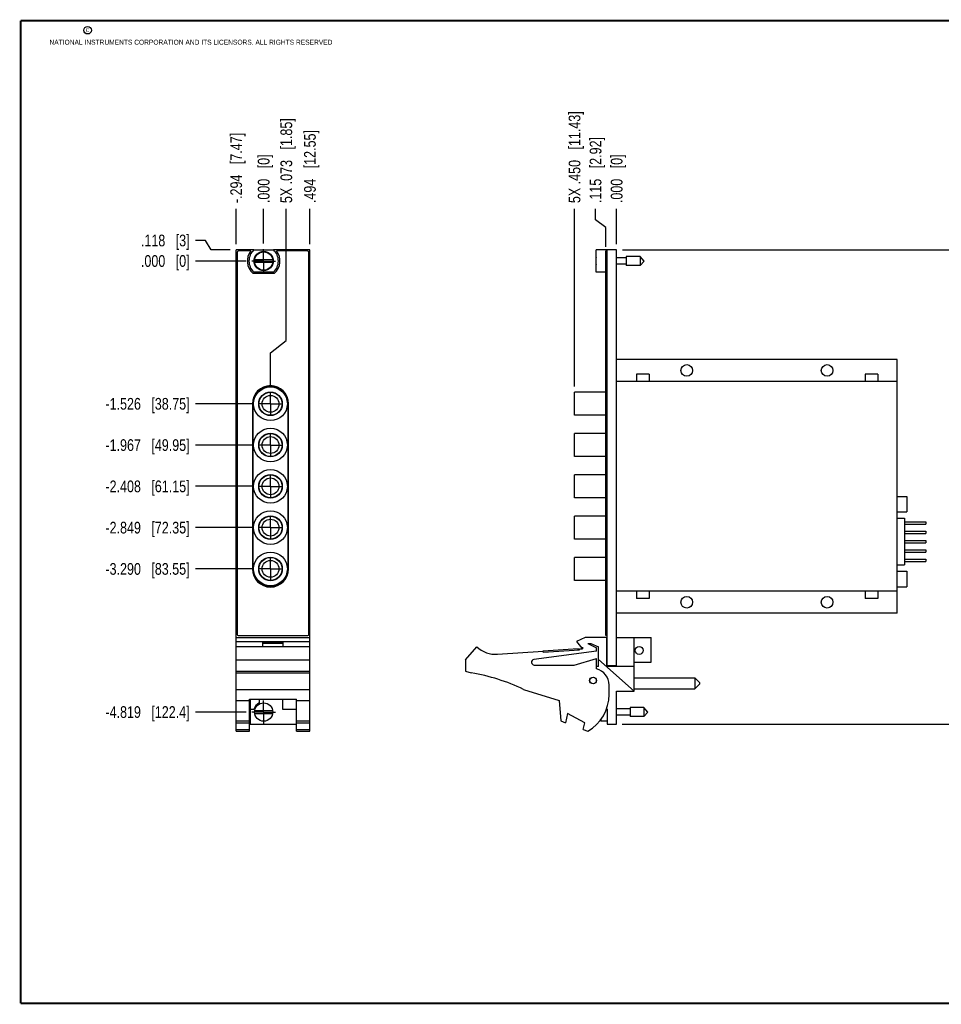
# Model space of a CAD drawing. Header units: inches. Extents: x 0.2 to 16.8, y 0.2 to 10.8.
# Tile 1 of 9: x 0.2 to 10.1, y 0.2 to 10.8. Entities that reach past the tile are written whole.
import ezdxf

# ---------------------------------------------------------------- set-up
doc = ezdxf.new("R2010")
doc.units = ezdxf.units.IN
doc.header["$LTSCALE"] = 0.935
doc.header["$MEASUREMENT"] = 0
doc.linetypes.add('CENTER', pattern=[0.6, 0.375, -0.075, 0.075, -0.075])
doc.layers.get('0').update_dxf_attribs({"linetype": 'CONTINUOUS'})
doc.layers.add('02___PRT_ALL_AXES', color=7, linetype='CONTINUOUS')
doc.layers.add('DIMENSIONS', color=7, linetype='CONTINUOUS')
doc.styles.get("Standard").update_dxf_attribs({"font": 'txt', "width": 0.8})
doc.dimstyles.new('DIMSTYLE_1', dxfattribs={"dimtxt": 0.125, "dimasz": 0.18, "dimexe": 0.18, "dimexo": 0.0625, "dimgap": 0.09, "dimtad": 0, "dimtih": 1, "dimtoh": 1, "dimdec": 3, "dimzin": 4, "dimdsep": 46, "dimtxsty": 'STANDARD', "dimblk": '_FILLED', "dimblk1": '_FILLED', "dimblk2": '_FILLED', "dimcen": 0.09, "dimadec": 0, "dimazin": 0, "dimtp": 0.01, "dimtm": 0.01, "dimtfac": 1, "dimtdec": 3, "dimtofl": 0, "dimtmove": 0, "dimatfit": 3, "dimldrblk": '_FILLED', "dimfxl": 1, "dimtolj": 1, "dimtzin": 4, "dimarcsym": 0})
doc.dimstyles.new('DIMSTYLE_2', dxfattribs={"dimtxt": 0.125, "dimasz": 0.18, "dimexe": 0.18, "dimexo": 0.0625, "dimgap": 0.09, "dimtad": 0, "dimtih": 1, "dimtoh": 1, "dimdec": 3, "dimzin": 4, "dimdsep": 46, "dimtxsty": 'STANDARD', "dimblk": '_FILLED', "dimblk1": '_FILLED', "dimblk2": '_FILLED', "dimcen": 0.09, "dimadec": 0, "dimazin": 0, "dimtp": 0.01, "dimtm": 0.01, "dimtfac": 1, "dimtdec": 3, "dimtofl": 0, "dimtmove": 0, "dimatfit": 3, "dimldrblk": '_FILLED', "dimfxl": 1, "dimtolj": 1, "dimtzin": 4, "dimarcsym": 0})

# ---------------------------------------------------------------- blocks, each defined once
blk = doc.blocks.new('*D0')
at = {"layer": 'DIMENSIONS', "color": 2, "linetype": 'CONTINUOUS'}
for p, q in [((6.395, 8.629), (6.395, 8.746)), ((6.504, 8.549), (6.395, 8.629)), ((6.504, 8.341), (6.504, 8.549))]:
    blk.add_line(p, q, dxfattribs=at)
at = {"layer": 'DIMENSIONS', "color": 2, "linetype": 'CONTINUOUS', "insert": (6.332, 8.809), "char_height": 0.125, "width": 1.125, "attachment_point": 1, "rotation": 90, "line_spacing_factor": 0.9}
blk.add_mtext('.115{\\Ftxt.shx;\\W1.000000;\\H0.125000; }[2.92]', dxfattribs=at)
blk = doc.blocks.new('_FILLED')
at = {"color": 0, "linetype": 'BYBLOCK'}
blk.add_solid([(0, 0), (-1, 0.174), (-1, -0.174)], dxfattribs=at)
blk = doc.blocks.new('*D1')
at = {"layer": 'DIMENSIONS', "color": 2, "linetype": 'CONTINUOUS'}
blk.add_line((6.169, 6.85), (6.169, 8.746), dxfattribs=at)
at = {"layer": 'DIMENSIONS', "color": 2, "linetype": 'CONTINUOUS', "insert": (6.107, 8.809), "char_height": 0.125, "width": 1.525, "attachment_point": 1, "rotation": 90, "line_spacing_factor": 0.9}
blk.add_mtext('5X .450{\\Ftxt.shx;\\W1.000000;\\H0.125000; }[11.43]', dxfattribs=at)
blk = doc.blocks.new('*D2')
at = {"layer": 'DIMENSIONS', "color": 2, "linetype": 'CONTINUOUS'}
blk.add_line((6.619, 8.371), (6.619, 8.746), dxfattribs=at)
at = {"layer": 'DIMENSIONS', "color": 2, "linetype": 'CONTINUOUS', "insert": (6.557, 8.809), "char_height": 0.125, "width": 0.825, "attachment_point": 1, "rotation": 90, "line_spacing_factor": 0.9}
blk.add_mtext('.000{\\Ftxt.shx;\\W1.000000;\\H0.125000; }[0]', dxfattribs=at)
blk = doc.blocks.new('*D3')
at = {"layer": 'DIMENSIONS', "color": 2, "linetype": 'CONTINUOUS'}
for p, q in [((2.227, 8.41), (2.119, 8.41)), ((2.288, 8.308), (2.227, 8.41)), ((2.491, 8.308), (2.288, 8.308))]:
    blk.add_line(p, q, dxfattribs=at)
at = {"layer": 'DIMENSIONS', "color": 2, "linetype": 'CONTINUOUS', "insert": (2.056, 8.472), "char_height": 0.125, "width": 0.825, "attachment_point": 3, "line_spacing_factor": 0.9}
blk.add_mtext('.118{\\Ftxt.shx;\\W1.000000;\\H0.125000; }[3]', dxfattribs=at)
blk = doc.blocks.new('*D4')
at = {"layer": 'DIMENSIONS', "color": 2, "linetype": 'CONTINUOUS'}
blk.add_line((2.733, 6.665), (2.119, 6.665), dxfattribs=at)
at = {"layer": 'DIMENSIONS', "color": 2, "linetype": 'CONTINUOUS', "insert": (2.056, 6.727), "char_height": 0.125, "width": 1.425, "attachment_point": 3, "line_spacing_factor": 0.9}
blk.add_mtext('-1.526{\\Ftxt.shx;\\W1.000000;\\H0.125000; }[38.75]', dxfattribs=at)
blk = doc.blocks.new('*D5')
at = {"layer": 'DIMENSIONS', "color": 2, "linetype": 'CONTINUOUS'}
blk.add_line((2.739, 6.224), (2.119, 6.224), dxfattribs=at)
at = {"layer": 'DIMENSIONS', "color": 2, "linetype": 'CONTINUOUS', "insert": (2.056, 6.286), "char_height": 0.125, "width": 1.425, "attachment_point": 3, "line_spacing_factor": 0.9}
blk.add_mtext('-1.967{\\Ftxt.shx;\\W1.000000;\\H0.125000; }[49.95]', dxfattribs=at)
blk = doc.blocks.new('*D6')
at = {"layer": 'DIMENSIONS', "color": 2, "linetype": 'CONTINUOUS'}
blk.add_line((2.733, 5.783), (2.119, 5.783), dxfattribs=at)
at = {"layer": 'DIMENSIONS', "color": 2, "linetype": 'CONTINUOUS', "insert": (2.056, 5.845), "char_height": 0.125, "width": 1.425, "attachment_point": 3, "line_spacing_factor": 0.9}
blk.add_mtext('-2.408{\\Ftxt.shx;\\W1.000000;\\H0.125000; }[61.15]', dxfattribs=at)
blk = doc.blocks.new('*D7')
at = {"layer": 'DIMENSIONS', "color": 2, "linetype": 'CONTINUOUS'}
blk.add_line((2.733, 5.342), (2.119, 5.342), dxfattribs=at)
at = {"layer": 'DIMENSIONS', "color": 2, "linetype": 'CONTINUOUS', "insert": (2.056, 5.404), "char_height": 0.125, "width": 1.425, "attachment_point": 3, "line_spacing_factor": 0.9}
blk.add_mtext('-2.849{\\Ftxt.shx;\\W1.000000;\\H0.125000; }[72.35]', dxfattribs=at)
blk = doc.blocks.new('*D8')
at = {"layer": 'DIMENSIONS', "color": 2, "linetype": 'CONTINUOUS'}
blk.add_line((2.733, 4.901), (2.119, 4.901), dxfattribs=at)
at = {"layer": 'DIMENSIONS', "color": 2, "linetype": 'CONTINUOUS', "insert": (2.056, 4.963), "char_height": 0.125, "width": 1.425, "attachment_point": 3, "line_spacing_factor": 0.9}
blk.add_mtext('-3.290{\\Ftxt.shx;\\W1.000000;\\H0.125000; }[83.55]', dxfattribs=at)
blk = doc.blocks.new('*D9')
at = {"layer": 'DIMENSIONS', "color": 2, "linetype": 'CONTINUOUS'}
blk.add_line((2.66, 3.371), (2.119, 3.371), dxfattribs=at)
at = {"layer": 'DIMENSIONS', "color": 2, "linetype": 'CONTINUOUS', "insert": (2.056, 3.434), "char_height": 0.125, "width": 1.425, "attachment_point": 3, "line_spacing_factor": 0.9}
blk.add_mtext('-4.819{\\Ftxt.shx;\\W1.000000;\\H0.125000; }[122.4]', dxfattribs=at)
blk = doc.blocks.new('*D10')
at = {"layer": 'DIMENSIONS', "color": 2, "linetype": 'CONTINUOUS'}
blk.add_line((2.66, 8.19), (2.119, 8.19), dxfattribs=at)
at = {"layer": 'DIMENSIONS', "color": 2, "linetype": 'CONTINUOUS', "insert": (2.056, 8.253), "char_height": 0.125, "width": 0.825, "attachment_point": 3, "line_spacing_factor": 0.9}
blk.add_mtext('.000{\\Ftxt.shx;\\W1.000000;\\H0.125000; }[0]', dxfattribs=at)
blk = doc.blocks.new('*D11')
at = {"layer": 'DIMENSIONS', "color": 2, "linetype": 'CONTINUOUS'}
blk.add_line((2.553, 8.371), (2.553, 8.746), dxfattribs=at)
at = {"layer": 'DIMENSIONS', "color": 2, "linetype": 'CONTINUOUS', "insert": (2.491, 8.809), "char_height": 0.125, "width": 1.225, "attachment_point": 1, "rotation": 90, "line_spacing_factor": 0.9}
blk.add_mtext('-.294{\\Ftxt.shx;\\W1.000000;\\H0.125000; }[7.47]', dxfattribs=at)
blk = doc.blocks.new('*D12')
at = {"layer": 'DIMENSIONS', "color": 2, "linetype": 'CONTINUOUS'}
blk.add_line((3.341, 8.371), (3.341, 8.746), dxfattribs=at)
at = {"layer": 'DIMENSIONS', "color": 2, "linetype": 'CONTINUOUS', "insert": (3.279, 8.809), "char_height": 0.125, "width": 1.225, "attachment_point": 1, "rotation": 90, "line_spacing_factor": 0.9}
blk.add_mtext('.494{\\Ftxt.shx;\\W1.000000;\\H0.125000; }[12.55]', dxfattribs=at)
blk = doc.blocks.new('*D13')
at = {"layer": 'DIMENSIONS', "color": 2, "linetype": 'CONTINUOUS'}
for p, q in [((3.089, 7.342), (3.089, 8.746)), ((2.92, 7.21), (3.089, 7.342)), ((2.92, 6.852), (2.92, 7.21))]:
    blk.add_line(p, q, dxfattribs=at)
at = {"layer": 'DIMENSIONS', "color": 2, "linetype": 'CONTINUOUS', "insert": (3.027, 8.809), "char_height": 0.125, "width": 1.425, "attachment_point": 1, "rotation": 90, "line_spacing_factor": 0.9}
blk.add_mtext('5X .073{\\Ftxt.shx;\\W1.000000;\\H0.125000; }[1.85]', dxfattribs=at)
blk = doc.blocks.new('*D14')
at = {"layer": 'DIMENSIONS', "color": 2, "linetype": 'CONTINUOUS'}
blk.add_line((2.847, 8.378), (2.847, 8.746), dxfattribs=at)
at = {"layer": 'DIMENSIONS', "color": 2, "linetype": 'CONTINUOUS', "insert": (2.785, 8.809), "char_height": 0.125, "width": 0.825, "attachment_point": 1, "rotation": 90, "line_spacing_factor": 0.9}
blk.add_mtext('.000{\\Ftxt.shx;\\W1.000000;\\H0.125000; }[0]', dxfattribs=at)
blk = doc.blocks.new('*D15')
at = {"layer": 'DIMENSIONS', "color": 2, "linetype": 'CONTINUOUS'}
for p, q in [((6.682, 8.308), (10.799, 8.308)), ((10.674, 8.308), (10.674, 5.901)), ((10.674, 3.243), (10.674, 5.651)), ((6.68, 3.243), (10.799, 3.243))]:
    blk.add_line(p, q, dxfattribs=at)
at = {"layer": 'DIMENSIONS', "color": 2, "linetype": 'CONTINUOUS', "xscale": 0.18, "yscale": 0.18, "zscale": 0.18}
for p, rotation in [((10.674, 8.308), 90), ((10.674, 3.243), 270)]:
    blk.add_blockref('_FILLED', p, dxfattribs=dict(at, rotation=rotation))
at = {"layer": 'DIMENSIONS', "color": 2, "linetype": 'CONTINUOUS', "insert": (10.674, 5.838), "char_height": 0.125, "width": 1.425, "attachment_point": 2, "line_spacing_factor": 0.9}
blk.add_mtext('5.065{\\Ftxt.shx;\\W1.000000;\\H0.125000; }[128.65]', dxfattribs=at)

msp = doc.modelspace()

# ---------------------------------------------------------------- linework, layer by layer
at = {"color": 7, "linetype": 'CONTINUOUS'}
for p, q in [((2.5534, 3.1662), (2.5534, 8.3082)), ((2.743, 8.3082), (2.5534, 8.3082)), ((2.5634, 8.2782), (2.5634, 4.2082)), ((2.7097, 8.2982), (2.5834, 8.2982)), ((2.7436, 8.3087), (2.9511, 8.3087)), ((3.3414, 8.3082), (2.9517, 8.3082)), ((3.3114, 8.2982), (2.9851, 8.2982)), ((3.3314, 4.2082), (3.3314, 8.2782)), ((3.3414, 3.1662), (3.3414, 8.3082)), ((6.3993, 8.0717), (6.3993, 8.3087)), ((6.5193, 8.3087), (6.3993, 8.3087)), ((6.5043, 4.1882), (6.5043, 8.2982)), ((6.5193, 8.2982), (6.5043, 8.2982)), ((6.5193, 8.2782), (6.5043, 8.2782)), ((6.5193, 3.8652), (6.5193, 8.3087)), ((6.6193, 8.3082), (6.5193, 8.3082)), ((6.6193, 3.8582), (6.6193, 8.3082)), ((6.723, 8.2252), (6.6193, 8.2252)), ((6.723, 8.2394), (6.723, 8.141)), ((6.871, 8.2394), (6.723, 8.2394)), ((6.871, 8.2394), (6.871, 8.141)), ((6.9123, 8.1902), (6.871, 8.2394)), ((2.9444, 8.204), (2.7503, 8.204)), ((2.7503, 8.1764), (2.9444, 8.1764)), ((6.3993, 8.204), (6.3969, 8.204)), ((6.3969, 8.1764), (6.3993, 8.1764)), ((6.723, 8.1551), (6.6193, 8.1551)), ((6.871, 8.141), (6.723, 8.141)), ((6.9123, 8.1902), (6.871, 8.141)), ((2.9611, 8.0572), (2.7336, 8.0572)), ((2.9511, 8.0717), (2.7436, 8.0717)), ((6.5043, 8.0717), (6.3993, 8.0717)), ((9.6193, 7.1392), (6.6193, 7.1392)), ((9.6193, 4.4262), (9.6193, 7.1392)), ((6.8318, 6.9827), (6.8318, 6.9027)), ((6.9668, 6.9827), (6.8318, 6.9827)), ((6.9668, 6.9827), (6.9668, 6.9027)), ((9.4118, 6.9827), (9.2768, 6.9827)), ((9.2768, 6.9827), (9.2768, 6.9027)), ((9.4118, 6.9827), (9.4118, 6.9027)), ((9.6193, 6.9027), (6.6193, 6.9027)), ((6.1693, 6.5417), (6.1693, 6.7877)), ((6.5043, 6.7877), (6.1693, 6.7877)), ((2.7264, 6.6647), (2.7264, 4.9007)), ((2.7329, 6.6647), (2.7329, 4.9007)), ((3.1079, 4.9007), (3.1079, 6.6647)), ((3.1144, 4.9007), (3.1144, 6.6647)), ((6.5043, 6.5417), (6.1693, 6.5417)), ((6.1693, 6.1007), (6.1693, 6.3467)), ((6.5043, 6.3467), (6.1693, 6.3467)), ((6.5043, 6.1007), (6.1693, 6.1007)), ((6.1693, 5.6597), (6.1693, 5.9057)), ((6.5043, 5.9057), (6.1693, 5.9057)), ((6.5043, 5.6597), (6.1693, 5.6597)), ((9.6193, 5.6752), (9.7193, 5.6752)), ((9.7193, 5.6752), (9.7193, 5.5102)), ((9.6193, 5.5102), (9.7193, 5.5102)), ((6.1693, 5.2187), (6.1693, 5.4647)), ((6.5043, 5.4647), (6.1693, 5.4647)), ((9.6193, 5.4427), (9.6943, 5.4427)), ((9.6943, 5.4427), (9.6943, 4.9427)), ((9.6943, 5.4052), (9.9243, 5.4052)), ((9.6943, 5.3802), (9.9243, 5.3802)), ((9.9243, 5.4052), (9.9243, 5.3802)), ((9.6943, 5.3052), (9.9243, 5.3052)), ((9.6943, 5.2802), (9.9243, 5.2802)), ((9.9243, 5.3052), (9.9243, 5.2802)), ((6.5043, 5.2187), (6.1693, 5.2187)), ((9.6943, 5.2052), (9.9243, 5.2052)), ((9.6943, 5.1802), (9.9243, 5.1802)), ((9.9243, 5.2052), (9.9243, 5.1802)), ((9.6943, 5.1052), (9.9243, 5.1052)), ((9.6943, 5.0802), (9.9243, 5.0802)), ((9.9243, 5.1052), (9.9243, 5.0802)), ((6.1693, 4.7777), (6.1693, 5.0237)), ((6.5043, 5.0237), (6.1693, 5.0237)), ((9.6943, 5.0052), (9.9243, 5.0052)), ((9.6943, 4.9802), (9.9243, 4.9802)), ((9.9243, 5.0052), (9.9243, 4.9802)), ((9.6193, 4.9427), (9.6943, 4.9427)), ((9.6193, 4.8752), (9.7193, 4.8752)), ((9.7193, 4.8752), (9.7193, 4.7102)), ((6.5043, 4.7777), (6.1693, 4.7777)), ((9.6193, 4.6627), (6.6193, 4.6627)), ((6.8318, 4.6627), (6.8318, 4.5827)), ((6.9668, 4.6627), (6.9668, 4.5827)), ((9.2768, 4.6627), (9.2768, 4.5827)), ((9.4118, 4.6627), (9.4118, 4.5827)), ((9.6193, 4.7102), (9.7193, 4.7102)), ((6.9668, 4.5827), (6.8318, 4.5827)), ((9.4118, 4.5827), (9.2768, 4.5827)), ((9.6193, 4.4262), (6.6193, 4.4262)), ((6.5193, 4.2082), (6.5043, 4.2082)), ((2.5534, 4.1682), (3.3414, 4.1682)), ((2.5534, 4.1252), (3.3414, 4.1252)), ((2.5834, 4.1882), (3.3114, 4.1882)), ((2.8374, 4.1152), (3.0574, 4.1152)), ((2.8374, 4.0682), (2.8374, 4.1152)), ((2.8374, 4.1082), (3.0574, 4.1082)), ((3.0574, 4.0682), (3.0574, 4.1152)), ((6.2843, 4.1682), (6.1893, 4.1252)), ((6.1893, 4.1252), (6.2493, 4.0552)), ((6.5143, 4.1682), (6.2843, 4.1682)), ((6.3103, 4.1052), (6.4043, 4.0582)), ((6.3103, 4.1052), (6.3424, 4.1052)), ((6.3424, 4.1052), (6.4243, 4.0682)), ((6.5193, 4.1882), (6.5043, 4.1882)), ((6.5143, 3.8582), (6.5143, 4.1682)), ((6.6193, 4.1682), (6.9893, 4.1682)), ((6.8053, 3.5932), (6.8053, 4.1682)), ((6.9893, 3.9052), (6.9893, 4.1682)), ((3.3414, 4.0682), (2.5534, 4.0682)), ((5.0043, 3.9282), (5.1243, 4.0682)), ((5.3478, 3.9888), (5.8332, 4.0206)), ((6.4043, 4.0232), (5.7352, 3.9329)), ((5.8328, 4.0256), (6.207, 4.0501)), ((5.8338, 4.0106), (5.8328, 4.0256)), ((5.8338, 4.0106), (6.223, 4.0361)), ((6.208, 4.0351), (6.207, 4.0501)), ((6.2223, 4.0461), (6.2543, 4.0482)), ((6.223, 4.0361), (6.2223, 4.0461)), ((6.2493, 4.0552), (6.2543, 4.0627)), ((6.2543, 4.0627), (6.2543, 4.0482)), ((6.4043, 4.0232), (6.4043, 4.0582)), ((6.4243, 3.8582), (6.4243, 4.0682)), ((2.5534, 3.9282), (3.3414, 3.9282)), ((5.0043, 3.9282), (5.0043, 3.8082)), ((6.1643, 3.8732), (6.4043, 3.9432)), ((6.4043, 3.8332), (6.4043, 3.9432)), ((6.8053, 3.5932), (6.4243, 3.9338)), ((6.8053, 3.9052), (6.9893, 3.9052)), ((2.5534, 3.8082), (3.3414, 3.8082)), ((2.5534, 3.7887), (3.3414, 3.7887)), ((5.0043, 3.8082), (5.0663, 3.7887)), ((5.7393, 3.8732), (6.1643, 3.8732)), ((6.4243, 3.8582), (6.4043, 3.8582)), ((6.8053, 3.8582), (6.5143, 3.8582)), ((6.6193, 3.8652), (6.5193, 3.8652)), ((6.8053, 3.7357), (7.4553, 3.7357)), ((7.5053, 3.6857), (7.4553, 3.7357)), ((7.4553, 3.7357), (7.4553, 3.6207)), ((7.5053, 3.6857), (7.5053, 3.6707)), ((2.5534, 3.6129), (3.3414, 3.6129)), ((5.6242, 3.6129), (6.0043, 3.4932)), ((6.5393, 3.5582), (6.5393, 3.6589)), ((6.6173, 3.5932), (6.8053, 3.5932)), ((6.6173, 3.2432), (6.6173, 3.5932)), ((6.8053, 3.6207), (7.4553, 3.6207)), ((7.5053, 3.6707), (7.4553, 3.6207)), ((2.5534, 3.4932), (2.6954, 3.4932)), ((2.6954, 3.5085), (3.1994, 3.5085)), ((2.6954, 3.1662), (2.6954, 3.5085)), ((2.7014, 3.5085), (2.7014, 3.2432)), ((2.7984, 3.5085), (2.7984, 3.4686)), ((3.0484, 3.5085), (3.0484, 3.4032)), ((3.1994, 3.1662), (3.1994, 3.5085)), ((3.1994, 3.4932), (3.3414, 3.4932)), ((6.0043, 3.4932), (6.0243, 3.2762)), ((2.7014, 3.4032), (2.7432, 3.4032)), ((2.9444, 3.385), (2.7503, 3.385)), ((3.0484, 3.4032), (3.1994, 3.4032)), ((6.5135, 3.408), (6.5193, 3.4032)), ((6.5193, 3.4032), (6.5193, 3.2432)), ((6.763, 3.4062), (6.6173, 3.4062)), ((6.911, 3.4204), (6.763, 3.4204)), ((6.763, 3.4204), (6.763, 3.322)), ((6.9523, 3.3712), (6.911, 3.4204)), ((6.911, 3.4204), (6.911, 3.322)), ((6.9523, 3.3712), (6.911, 3.322)), ((2.5534, 3.2762), (2.6954, 3.2762)), ((2.7503, 3.3574), (2.9444, 3.3574)), ((3.1994, 3.2762), (3.3414, 3.2762)), ((6.0243, 3.2762), (6.0743, 3.257)), ((6.0943, 3.357), (6.0743, 3.257)), ((6.2782, 3.257), (6.0943, 3.357)), ((6.4523, 3.2927), (6.4523, 3.2732)), ((6.5193, 3.2732), (6.4523, 3.2732)), ((6.763, 3.3361), (6.6173, 3.3361)), ((6.911, 3.322), (6.763, 3.322)), ((2.5534, 3.257), (2.6954, 3.257)), ((2.5534, 3.1841), (2.6954, 3.1841)), ((2.5534, 3.1662), (2.6954, 3.1662)), ((2.7014, 3.2432), (3.1994, 3.2432)), ((3.1994, 3.257), (3.3414, 3.257)), ((3.1994, 3.1841), (3.3414, 3.1841)), ((3.1994, 3.1662), (3.3414, 3.1662)), ((6.2636, 3.1841), (6.2782, 3.257)), ((6.2636, 3.1841), (6.3103, 3.1662)), ((6.5193, 3.2432), (6.6173, 3.2432))]:
    msp.add_line(p, q, dxfattribs=at)
at = {"color": 7, "linetype": 'CONTINUOUS', "const_width": 0.02}
for points in [[(0.25, 10.7586), (0.25, 0.2586)], [(16.75, 10.7586), (0.25, 10.7586)], [(0.25, 0.2586), (16.75, 0.2586)]]:
    msp.add_lwpolyline(points, dxfattribs=at)
at = {"color": 2, "linetype": 'CONTINUOUS'}
msp.add_circle((0.9659, 10.6562), 0.0403, dxfattribs=at)
at = {"color": 7, "linetype": 'CONTINUOUS'}
for centre, radius in [((2.8474, 8.1902), 0.1025), ((2.8474, 8.1902), 0.098), ((7.3693, 7.0207), 0.0625), ((8.8693, 7.0207), 0.0625), ((2.9204, 6.6647), 0.18), ((2.9204, 6.6647), 0.126), ((2.9204, 6.6647), 0.123), ((2.9204, 6.6647), 0.09), ((2.9204, 6.2237), 0.18), ((2.9204, 6.2237), 0.126), ((2.9204, 6.2237), 0.123), ((2.9204, 6.2237), 0.09), ((2.9204, 5.7827), 0.18), ((2.9204, 5.7827), 0.126), ((2.9204, 5.7827), 0.123), ((2.9204, 5.7827), 0.09), ((2.9204, 5.3417), 0.18), ((2.9204, 5.3417), 0.126), ((2.9204, 5.3417), 0.123), ((2.9204, 5.3417), 0.09), ((2.9204, 4.9007), 0.18), ((2.9204, 4.9007), 0.126), ((2.9204, 4.9007), 0.123), ((2.9204, 4.9007), 0.09), ((7.3693, 4.5447), 0.0625), ((8.8693, 4.5447), 0.0625), ((6.8603, 4.0302), 0.0425), ((6.3673, 3.7082), 0.0365), ((6.3673, 3.7082), 0.035), ((2.8474, 3.3712), 0.098)]:
    msp.add_circle(centre, radius, dxfattribs=at)
for centre, radius, start, end in [((2.5834, 8.2782), 0.02, 90, 180), ((2.8474, 8.1902), 0.175, 141.89221, 229.4642), ((2.8474, 8.1902), 0.1575, 131.20295, 228.79705), ((2.8474, 8.1902), 0.1575, 311.20295, 48.79705), ((2.8474, 8.1902), 0.175, 310.5358, 38.10779), ((3.3114, 8.2782), 0.02, 0, 90), ((6.7096, 8.1902), 0.313, 172.66615, 177.47127), ((6.7096, 8.1902), 0.313, 182.52873, 187.33385), ((2.9204, 6.6647), 0.194, 0, 180), ((2.9204, 6.6647), 0.1875, 0, 180), ((2.9204, 4.9007), 0.194, 180, 360), ((2.9204, 4.9007), 0.1875, 180, 360), ((2.5834, 4.2082), 0.02, 180, 270), ((3.3114, 4.2082), 0.02, 270, 360), ((5.3282, 4.2882), 0.3, 227.16657, 273.74672), ((5.7393, 3.9032), 0.03, 97.68448, 270), ((4.7429, 1.7887), 2.026, 64.21446, 80.81669), ((6.3593, 3.6589), 0.18, 0, 75.52249), ((6.0893, 3.5582), 0.45, 299.41364, 360), ((2.8474, 3.3712), 0.109, 116.71426, 162.92771), ((6.7496, 3.3712), 0.313, 195.6036, 198.25234)]:
    msp.add_arc(centre, radius, start, end, dxfattribs=at)
at = {"layer": '02___PRT_ALL_AXES', "color": 7, "linetype": 'CENTER'}
for p, q in [((2.8474, 8.1902), (2.8474, 8.3153)), ((2.8474, 8.1902), (2.7223, 8.1902)), ((2.8474, 8.1902), (2.8474, 8.0651)), ((2.8474, 8.1902), (2.9725, 8.1902)), ((2.9204, 6.6647), (2.9204, 6.7898)), ((2.9204, 6.6647), (2.7953, 6.6647)), ((2.9204, 6.6647), (2.9204, 6.5396)), ((2.9204, 6.6647), (3.0455, 6.6647)), ((2.9204, 6.2237), (2.9204, 6.3488)), ((2.9204, 6.2237), (2.7953, 6.2237)), ((2.9204, 6.2237), (2.9204, 6.0986)), ((2.9204, 6.2237), (3.0455, 6.2237)), ((2.9204, 5.7827), (2.9204, 5.9078)), ((2.9204, 5.7827), (2.7953, 5.7827)), ((2.9204, 5.7827), (2.9204, 5.6576)), ((2.9204, 5.7827), (3.0455, 5.7827)), ((2.9204, 5.3417), (2.9204, 5.4668)), ((2.9204, 5.3417), (2.7953, 5.3417)), ((2.9204, 5.3417), (3.0455, 5.3417)), ((2.9204, 5.3417), (2.9204, 5.2166)), ((2.9204, 4.9007), (2.9204, 5.0258)), ((2.9204, 4.9007), (2.7953, 4.9007)), ((2.9204, 4.9007), (3.0455, 4.9007)), ((2.9204, 4.9007), (2.9204, 4.7756)), ((2.8474, 3.3712), (2.8474, 3.4963)), ((2.8474, 3.3712), (2.7223, 3.3712)), ((2.8474, 3.3712), (2.9725, 3.3712)), ((2.8474, 3.3712), (2.8474, 3.2461))]:
    msp.add_line(p, q, dxfattribs=at)

# ---------------------------------------------------------------- texts
at = {"color": 2, "linetype": 'CONTINUOUS', "char_height": 0.053, "attachment_point": 1, "line_spacing_factor": 0.9}
for s, insert, width in [('c', (0.946, 10.6893), 0.0424), ('NATIONAL INSTRUMENTS CORPORATION AND ITS LICENSORS. ALL RIGHTS RESERVED', (0.5583, 10.5546), 3.0104)]:
    msp.add_mtext(s, dxfattribs=dict(at, insert=insert, width=width))

# ---------------------------------------------------------------- dimensions: what is measured, and where the dimension line sits
at = {"layer": 'DIMENSIONS', "color": 2, "linetype": 'CONTINUOUS'}
for feature_location, offset, dtype, origin, text, picture, middle in [((6.1693, 6.8502), (0, 1.896), 1, (6.6193, 8.3082), '5X <>', '*D1', (6.1693, 9.5712)), ((2.9204, 6.8523), (0.1689, 1.8939), 0, (2.8474, 8.3153), '5X <>', '*D13', (3.0892, 9.5212)), ((2.5534, 8.3707), (0, 0.3755), 1, (2.8474, 8.3153), '-<>', '*D11', (2.5534, 9.4212)), ((2.7327672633, 6.6646878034), (-0.6141315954, 0), 0, (2.7222672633, 8.1901878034), '-<>', '*D4', (1.0936356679, 6.6646878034)), ((2.7393198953, 6.2236878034), (-0.6206842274, 0), 0, (2.7222672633, 8.1901878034), '-<>', '*D5', (1.0936356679, 6.2236878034)), ((2.7327672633, 5.7826878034), (-0.6141315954, 0), 0, (2.7222672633, 8.1901878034), '-<>', '*D6', (1.0936356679, 5.7826878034)), ((2.7327672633, 5.3416878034), (-0.6141315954, 0), 0, (2.7222672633, 8.1901878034), '-<>', '*D7', (1.0936356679, 5.3416878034)), ((2.7327672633, 4.9006878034), (-0.6141315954, 0), 0, (2.7222672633, 8.1901878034), '-<>', '*D8', (1.0936356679, 4.9006878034)), ((2.6598, 3.3712), (-0.5411, 0), 0, (2.7223, 8.1902), '-<>', '*D9', (1.0936, 3.3712))]:
    dim = msp.add_ordinate_dim(feature_location=feature_location, offset=offset, dtype=dtype, origin=origin, text=text, dimstyle='DIMSTYLE_1', dxfattribs=at)
    dim.commit()
    dim.dimension.update_dxf_attribs({"geometry": picture, "text_midpoint": middle})
for feature_location, offset, dtype, origin, picture, middle in [((3.3414, 8.3707), (0, 0.3755), 1, (2.8474, 8.3153), '*D12', (3.3414, 9.4212)), ((6.5042559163, 8.3406878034), (-0.1097343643, 0.4055), 0, (6.6192559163, 8.3081878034), '*D0', (6.394521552, 9.3711878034)), ((2.8473672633, 8.3777878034), (0, 0.3684), 1, (2.8473672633, 8.3152878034), '*D14', (2.8473672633, 9.2211878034)), ((6.6192559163, 8.3706878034), (0, 0.3755), 1, (6.6192559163, 8.3081878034), '*D2', (6.6192559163, 9.2211878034)), ((2.4909, 8.3082), (-0.3722, 0.1014), 0, (2.7223, 8.1902), '*D3', (1.3936, 8.4096)), ((2.6597672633, 8.1901878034), (-0.5411315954, 0), 0, (2.7222672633, 8.1901878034), '*D10', (1.3936356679, 8.1901878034))]:
    dim = msp.add_ordinate_dim(feature_location=feature_location, offset=offset, dtype=dtype, origin=origin, dimstyle='DIMSTYLE_1', dxfattribs=at)
    dim.commit()
    dim.dimension.update_dxf_attribs({"geometry": picture, "text_midpoint": middle})
dim = msp.add_linear_dim(base=(10.6743, 8.3082), p1=(6.6798, 3.2432), p2=(6.6818, 8.3082), angle=90, dimstyle='DIMSTYLE_2', dxfattribs=at)
dim.commit()
dim.dimension.update_dxf_attribs({"geometry": '*D15', "text_midpoint": (10.5243, 5.7757), "dimtype": 160})

doc.saveas('drawing.dxf')
